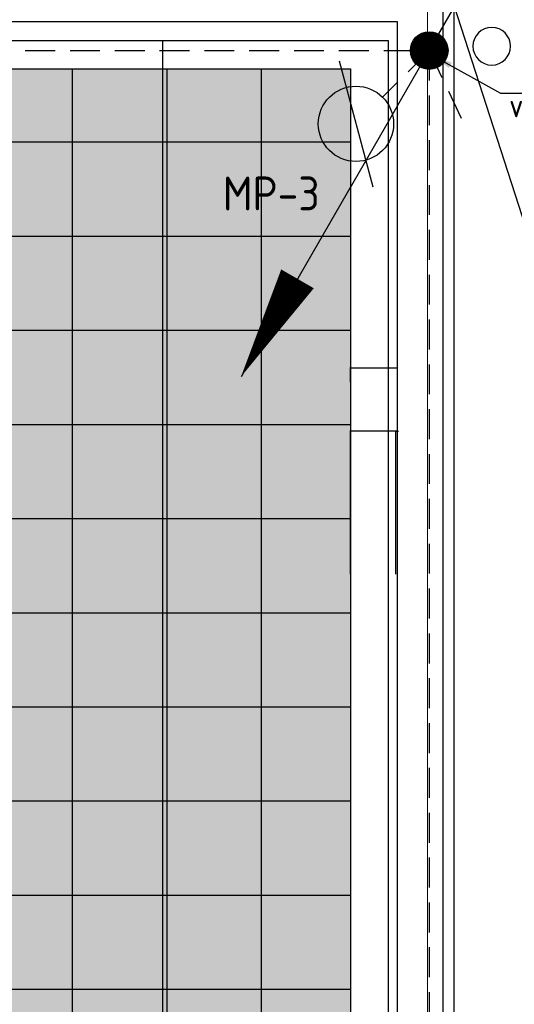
# Model space of a CAD drawing. Header units: millimetres. Extents: x -38031 to 110605, y -30229 to 92226.
# Tile 229 of 256: x 70943 to 73572, y 39323 to 44552. Entities that reach past the tile are written whole.
import ezdxf
from ezdxf.enums import TextEntityAlignment as Align

# ---------------------------------------------------------------- set-up
doc = ezdxf.new("R2010")
doc.units = ezdxf.units.MM
doc.header["$LTSCALE"] = 50
doc.set_wipeout_variables(frame=1)
doc.linetypes.add('HIDDEN2', pattern=[4.7625, 3.175, -1.5875])
doc.linetypes.add('STYLE_07', pattern=[1.875, 0.625, -0.20828, 0.625, -0.20836, 0.06943, -0.13893])
for name, color, linetype in [('AL$1A---_ALGEMEEN', 8, 'Continuous'), ('AT$1A---_TEKST025', 8, 'Continuous'), ('AT$1A---_TEKST100', 8, 'Continuous'), ('BOUWKUNDIG', 8, 'Continuous'), ('EL6121--', 3, 'Continuous')]:
    doc.layers.add(name, color=color, linetype=linetype)
doc.layers.add('stramien', color=1, linetype='Continuous', lineweight=15)
doc.styles.add('Arial', font='ARIAL.TTF')
doc.styles.add('BURO-018', font='iso.shx', dxfattribs={"height": 90})
doc.styles.add('BURO-025', font='ISO.shx', dxfattribs={"height": 125})
doc.styles.add('ISO18', font='iso', dxfattribs={"height": 180})
doc.styles.get("Standard").update_dxf_attribs({"font": 'iso.shx'})
doc.dimstyles.new('STABICAD', dxfattribs={"dimscale": 100, "dimtxt": 1.8, "dimasz": 2, "dimexe": 0, "dimexo": 2.5, "dimgap": 1.5, "dimtad": 0, "dimdec": 0, "dimrnd": 10, "dimzin": 0, "dimdsep": 46, "dimtxsty": 'Standard', "dimblk1": 'OBLIQUE', "dimblk2": 'OBLIQUE', "dimsah": 1, "dimcen": -3, "dimadec": 0, "dimazin": 0, "dimtfac": 1, "dimtdec": 0, "dimtofl": 0, "dimtmove": 2, "dimatfit": 3, "dimfxl": 0, "dimtvp": 1.055556, "dimtolj": 1, "dimtzin": 0, "dimarcsym": 0})
doc.dimstyles.new('VyA', dxfattribs={"dimtxt": 2.272868, "dimasz": 2.120801, "dimexe": 1.5, "dimexo": 1.59, "dimgap": 0.5, "dimtad": 1, "dimdec": 0, "dimzin": 11, "dimtxsty": 'Arial', "dimblk": 'VW_SLASH', "dimcen": 0, "dimdle": 1, "dimazin": 0, "dimtfac": 0.8, "dimtdec": 0, "dimtix": 1, "dimtmove": 0, "dimatfit": 0, "dimldrblk": 'VW_FILLEDARROW', "dimfxl": 0, "dimfrac": 2, "dimtolj": 1, "dimtzin": 11, "dimarcsym": 0})

# ---------------------------------------------------------------- blocks, each defined once
blk = doc.blocks.new('_Oblique')
at = {"color": 0, "linetype": 'ByBlock', "lineweight": -2}
blk.add_line((-0.5, -0.5), (0.5, 0.5), dxfattribs=at)
blk = doc.blocks.new('Group-59')
at = {"layer": 'AL$1A---_ALGEMEEN', "color": 0}
blk.add_line((17499, 849), (13309, 13801), dxfattribs=at)
blk.add_lwpolyline([(13309, 13801), (17499, 13801), (17499, 849), (13309, 849)], close=True, dxfattribs=at)
blk = doc.blocks.new('Group-64')
at = {"layer": 'AL$1A---_ALGEMEEN', "color": 9}
for p, q in [((11281.5, 1155), (11281.5, 13495)), ((11784, 1155), (11784, 13495)), ((12286.5, 1155), (12286.5, 13495)), ((12789, 1155), (12789, 13495)), ((12789, 13075), (-31791, 13075)), ((12789, 12575), (-31791, 12575)), ((12789, 12075), (-31791, 12075)), ((12789, 11575), (-31791, 11575)), ((12789, 11075), (-31791, 11075)), ((12789, 10575), (-31791, 10575)), ((12789, 10075), (-31791, 10075)), ((12789, 9575), (-31791, 9575)), ((12789, 9075), (-31791, 9075)), ((12789, 8575), (-31791, 8575))]:
    blk.add_line(p, q, dxfattribs=at)
blk.add_solid([(-31791, 1155), (-31791, 13495), (12789, 1155), (12789, 13495)], dxfattribs=at)
blk = doc.blocks.new('hwa')
at = {"layer": 'AL$1A---_ALGEMEEN', "color": 0}
blk.add_circle((0, 0), 100, dxfattribs=at)
at = {"layer": 'AT$1A---_TEKST100', "insert": (-670, 38.3), "char_height": 151.525, "attachment_point": 1, "line_spacing_factor": 0.967741, "style": 'Arial'}
blk.add_mtext('{\\C256;\\lhwa}', dxfattribs=at)
blk = doc.blocks.new('Group-69')
at = {"color": 0}
blk.add_wipeout([(12759, 13465), (12759, 3152.5), (13009, 3152.5), (13009, 13715), (-32011, 13715), (-32011, 13142.5), (-31761, 13142.5), (-31761, 13465)], dxfattribs=at).dxf.layer = 'AL$1A---_ALGEMEEN'
at = {"layer": 'AL$1A---_ALGEMEEN', "color": 0}
blk.add_lwpolyline([(12759, 13465), (12759, 3152.5), (13009, 3152.5), (13009, 13715), (-32011, 13715), (-32011, 13142.5), (-31761, 13142.5), (-31761, 13465)], close=True, dxfattribs=at)
blk = doc.blocks.new('VW_SLASH')
at = {"layer": 'AL$1A---_ALGEMEEN', "color": 0, "linetype": 'ByBlock', "lineweight": -2}
blk.add_line((0, 0), (-1, 0), dxfattribs=at)
at = {"layer": 'AL$1A---_ALGEMEEN', "color": 0, "linetype": 'ByBlock', "lineweight": 5}
blk.add_line((0.5, 0.5), (-0.5, -0.5), dxfattribs=at)
blk = doc.blocks.new('*D1050')
at = {"layer": 'AL$1A---_ALGEMEEN', "color": 0, "lineweight": -2}
for p, q in [((12756.9, 11540), (12754.8, 11540)), ((12759, 10780.6), (12759, 11541.5)), ((12999, 11540), (12759, 11540)), ((12999, 10780.6), (12999, 11541.5)), ((13001.1, 11540), (13003.2, 11540))]:
    blk.add_line(p, q, dxfattribs=at)
at = {"layer": 'AL$1A---_ALGEMEEN', "color": 0, "lineweight": -2, "xscale": 2.12080078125, "yscale": 2.12080078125, "zscale": 2.12080078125}
blk.add_blockref('VW_SLASH', (12759, 11540), dxfattribs=at)
at = {"layer": 'AL$1A---_ALGEMEEN', "color": 0, "lineweight": -2, "xscale": 2.12080078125, "yscale": 2.12080078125, "zscale": 2.12080078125, "rotation": 180}
blk.add_blockref('VW_SLASH', (12999, 11540), dxfattribs=at)
at = {"layer": 'AT$1A---_TEKST025', "insert": (12759, 11565), "char_height": 2.27, "attachment_point": 5, "style": 'Arial'}
blk.add_mtext('\\A1;12000', dxfattribs=at)
blk = doc.blocks.new('VW_FILLEDARROW')
at = {"layer": 'AL$1A---_ALGEMEEN', "color": 0, "lineweight": -2}
blk.add_solid([(0, 0), (0.5, 0.5), (0.5, -0.5)], dxfattribs=at)
blk = doc.blocks.new('*D1051')
at = {"layer": 'AL$1A---_ALGEMEEN', "color": 0, "lineweight": -2}
for p, q in [((12996.9, 11540), (12994.8, 11540)), ((12999, 10780.6), (12999, 11541.5)), ((13009, 11540), (12999, 11540)), ((13009, 10856.6), (13009, 11541.5)), ((13011.1, 11540), (13013.2, 11540))]:
    blk.add_line(p, q, dxfattribs=at)
at = {"layer": 'AL$1A---_ALGEMEEN', "color": 0, "lineweight": -2, "xscale": 2.12080078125, "yscale": 2.12080078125, "zscale": 2.12080078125}
blk.add_blockref('VW_SLASH', (12999, 11540), dxfattribs=at)
at = {"layer": 'AL$1A---_ALGEMEEN', "color": 0, "lineweight": -2, "xscale": 2.12080078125, "yscale": 2.12080078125, "zscale": 2.12080078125, "rotation": 180}
blk.add_blockref('VW_SLASH', (13009, 11540), dxfattribs=at)
at = {"layer": 'AT$1A---_TEKST025', "insert": (13015.5, 11565), "char_height": 2.27, "attachment_point": 5, "style": 'Arial'}
blk.add_mtext('\\A1;500', dxfattribs=at)
blk = doc.blocks.new('*D1052')
at = {"layer": 'AL$1A---_ALGEMEEN', "color": 0, "lineweight": -2}
for p, q in [((12759, 11800.6), (12759, 11878.5)), ((12761.1, 11877), (13006.9, 11877)), ((13009, 11774.6), (13009, 11878.5))]:
    blk.add_line(p, q, dxfattribs=at)
at = {"layer": 'AL$1A---_ALGEMEEN', "color": 0, "lineweight": -2, "xscale": 2.12080078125, "yscale": 2.12080078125, "zscale": 2.12080078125, "rotation": 180}
blk.add_blockref('VW_SLASH', (12759, 11877), dxfattribs=at)
at = {"layer": 'AL$1A---_ALGEMEEN', "color": 0, "lineweight": -2, "xscale": 2.12080078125, "yscale": 2.12080078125, "zscale": 2.12080078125}
blk.add_blockref('VW_SLASH', (13009, 11877), dxfattribs=at)
at = {"layer": 'AT$1A---_TEKST025', "insert": (12884, 11903.2), "char_height": 2.27, "attachment_point": 5, "style": 'Arial'}
blk.add_mtext('\\A1;12500', dxfattribs=at)
blk = doc.blocks.new('Group-70')
at = {"layer": 'AL$1A---_ALGEMEEN', "color": 0}
for p, q in [((-31961, 13615), (12959, 13615)), ((11759, 13615), (11759, 985)), ((12959, 13615), (12959, 985))]:
    blk.add_line(p, q, dxfattribs=at)
blk = doc.blocks.new('E00170')
at = {"color": 0, "linetype": 'Continuous'}
for q in [(5, 8.66), (-5, -8.66)]:
    blk.add_line((0, 0), q, dxfattribs=at)
for points in [[(5, 8.66, 0, 1, 0), (3.5, 6.062, 1, 1, 0)], [(-5, -8.66, 0, 1, 0), (-3.5, -6.062, 1, 1, 0)]]:
    blk.add_lwpolyline(points, format="xyseb", dxfattribs=at)
at = {"color": 0, "const_width": 0.5}
blk.add_lwpolyline([(-0.25, 0, 1), (0.25, 0, 1)], format="xyb", close=True, dxfattribs=at)
at = {"color": 0, "linetype": 'Continuous'}
blk.add_circle((0, 0), 0.5, dxfattribs=at)
blk = doc.blocks.new('E00438')
at = {"color": 0, "linetype": 'Continuous'}
blk.add_line((-0.866, -1.5), (0.866, 1.5), dxfattribs=at)
at = {"color": 0}
blk.add_circle((0, 0), 1, dxfattribs=at)
at = {"color": 0, "linetype": 'Continuous', "style": 'BURO-018', "flags": 1}
blk.add_attdef('E_MATCODE', text='', height=1.8, dxfattribs=at).set_placement((0, 0), align=Align.MIDDLE)
blk = doc.blocks.new('Group-71')
at = {"layer": 'AL$1A---_ALGEMEEN', "color": 0}
blk.add_lwpolyline([(13249, 13800.992), (13249, 848.992), (13309, 848.992), (13309, 13800.992)], close=True, dxfattribs=at)
for name in ['Group-59', 'Group-64']:
    blk.add_blockref(name, (0, 0), dxfattribs=at)
at = {"layer": 'AL$1A---_ALGEMEEN', "color": 0, "xscale": -1}
blk.add_blockref('hwa', (13509, 13584.992), dxfattribs=at)
at = {"color": 0}
blk.add_wipeout([(13009, 934.992), (13009, 1497.5), (12759, 1497.5), (12759, 1184.992), (-31761, 1184.992), (-31761, 11507.492), (-32011, 11507.492), (-32011, 934.992)], dxfattribs=at).dxf.layer = 'AL$1A---_ALGEMEEN'
at = {"layer": 'AL$1A---_ALGEMEEN', "color": 0}
blk.add_blockref('Group-69', (0, 0), dxfattribs=at)
blk.add_blockref('Group-70', (0, 0), dxfattribs=at)
dim = blk.add_linear_dim(base=(13009, 11876.992), p1=(12759, 11798.992), p2=(13009, 11772.992), dimstyle='VyA', override={"dimtxt": 2.272868, "dimgap": 25, "dimlfac": 50, "dimpost": '<>', "dimtxsty": 'Arial', "dimtmove": 2}, dxfattribs=at)
dim.commit()
dim.dimension.update_dxf_attribs({"geometry": '*D1052', "text_midpoint": (12884, 11903.153)})
for base, p1, p2, override, picture, middle in [((12759, 11539.992), (12999, 10778.992), (12759, 10778.992), {"dimtxt": 2.272868, "dimgap": 25, "dimlfac": 50, "dimpost": '<>', "dimtxsty": 'Arial', "dimtmove": 2}, '*D1050', (12759, 11564.992)), ((12999, 11539.992), (13009, 10854.992), (12999, 10778.992), {"dimtxt": 2.272868, "dimgap": 25, "dimlfac": 50, "dimpost": '<>', "dimtxsty": 'Arial', "dimtix": 0, "dimtmove": 2}, '*D1051', (13015.5, 11564.992))]:
    dim = blk.add_linear_dim(base=base, p1=p1, p2=p2, dimstyle='VyA', override=override, dxfattribs=at)
    dim.commit()
    dim.dimension.update_dxf_attribs({"geometry": picture, "text_midpoint": middle, "dimtype": 128})
blk = doc.blocks.new('200254 W 211 30-06-2008')
at = {"layer": 'AL$1A---_ALGEMEEN', "xscale": 0.01999999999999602, "yscale": 0.02000000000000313, "zscale": 0.02}
blk.add_blockref('Group-71', (20233.6, 3632.46), dxfattribs=at)
at = {"layer": 'stramien', "linetype": 'STYLE_07', "ltscale": 50}
blk.add_line((20496.95, 2737.41), (20496.95, 3963.01), dxfattribs=at)

msp = doc.modelspace()

# ---------------------------------------------------------------- block references
at = {"layer": 'BOUWKUNDIG', "xscale": 50, "yscale": 50, "zscale": 50}
msp.add_blockref('200254 W 211 30-06-2008', (-951737.5, -150797.3), dxfattribs=at)

# ---------------------------------------------------------------- next in the draw order: linework, layer by layer
at = {"layer": 'EL6121--', "color": 5, "linetype": 'HIDDEN2'}
for p, q in [((28110, 44387.9), (73119.4, 44387.9)), ((73119.4, 44387.9), (72871.5, 44140)), ((73119.4, 44387.9), (73119.4, 31773.9)), ((73119.4, 44387.9), (73313.3, 43977.3))]:
    msp.add_line(p, q, dxfattribs=at)

# ---------------------------------------------------------------- next in the draw order: block references
at = {"layer": 'EL6121--', "xscale": 200, "yscale": 200, "zscale": 200}
msp.add_blockref('E00170', (73119.4, 44387.9), dxfattribs=at)
at = {"layer": 'EL6121--'}
ref = msp.add_blockref('E00438', (72730.1, 43998.6), dxfattribs=dict(at, xscale=200.0000000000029, yscale=200, zscale=200, rotation=224.9999999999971))
ref.add_attrib('E_MATCODE', 'MP-3', dxfattribs={"layer": '0', "color": 1, "linetype": 'Continuous', "height": 180, "style": 'ISO18'}).set_placement((72280.1, 43629.3), align=Align.MIDDLE)

# ---------------------------------------------------------------- next in the draw order: texts
at = {"layer": 'EL6121--', "color": 2, "linetype": 'HIDDEN2', "style": 'BURO-025'}
msp.add_text('verbinding naar stalen kolom', height=125, dxfattribs=at).set_placement((73543.6, 44033.6))

# ---------------------------------------------------------------- next in the draw order: leaders
at = {"layer": 'EL6121--', "color": 2}
msp.add_leader([(73144.3, 44358), (73497.4, 44160.9), (75579.3, 44160.9)], dimstyle='STABICAD', override={"dimscale": 50, "dimgap": 1.5, "dimtad": 0}, dxfattribs=at)

doc.saveas('drawing.dxf')
